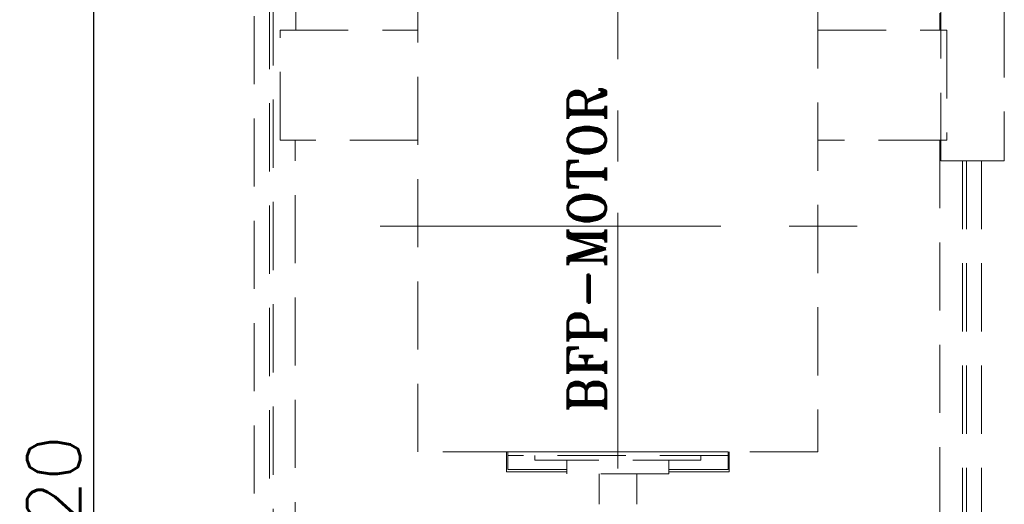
# Model space of a CAD drawing. Header units: inches. Extents: x 0 to 1545919, y 0 to 23143738.
# Tile 20 of 197: x 66141 to 72640, y 154772 to 157968. Entities that reach past the tile are written whole.
import ezdxf

# ---------------------------------------------------------------- set-up
doc = ezdxf.new("R2010")
doc.units = ezdxf.units.IN
doc.header["$LTSCALE"] = 1800
doc.header["$MEASUREMENT"] = 0
doc.linetypes.add('CENTER', pattern=[2, 1.25, -0.25, 0.25, -0.25])
doc.linetypes.add('HIDDEN', pattern=[0.375, 0.25, -0.125])
doc.layers.get('0').update_dxf_attribs({"color": 253, "lineweight": 5})
doc.layers.get('Defpoints').update_dxf_attribs({"lineweight": 18})
for name, color, linetype, lineweight in [('CEN', 8, 'CENTER', 18), ('DIM', 4, 'Continuous', 18), ('EQUIP', 8, 'HIDDEN', 9), ('TEXT', 3, 'Continuous', 18)]:
    doc.layers.add(name, color=color, linetype=linetype, lineweight=lineweight)
doc.styles.add('ROMANS', font='romans.shx')
doc.styles.add('ROMANT', font='romant')
doc.dimstyles.new('USER175', dxfattribs={"dimscale": 175, "dimtxt": 2, "dimasz": 1.75, "dimexe": 0, "dimexo": 0, "dimgap": 0.5, "dimtad": 1, "dimdec": 0, "dimzin": 0, "dimdsep": 46, "dimtxsty": 'ROMANS', "dimcen": 0, "dimclrd": 4, "dimclre": 4, "dimclrt": 4, "dimadec": 0, "dimazin": 0, "dimtfac": 0.09, "dimtdec": 0, "dimtix": 1, "dimtofl": 0, "dimtmove": 0, "dimatfit": 3, "dimfxl": 1, "dimtolj": 1, "dimtzin": 0, "dimarcsym": 0})

# ---------------------------------------------------------------- blocks, each defined once
blk = doc.blocks.new('*D861')
at = {"layer": 'Defpoints', "color": 0, "transparency": 16777216}
for p in [(67790, 161437), (66628.8, 147517), (67790, 147517)]:
    blk.add_point(p, dxfattribs=at)
at = {"layer": 'DIM', "color": 4, "lineweight": -2, "transparency": 16777216}
for p, q in [((67790, 161437), (66628.8, 161437)), ((66628.8, 161130.8), (66628.8, 147823.3)), ((67790, 147517), (66628.8, 147517))]:
    blk.add_line(p, q, dxfattribs=at)
at = {"layer": 'DIM', "color": 4, "transparency": 16777216}
for points in [[(66577.8, 161130.8), (66679.9, 161130.8), (66628.8, 161437)], [(66577.8, 147823.3), (66679.9, 147823.3), (66628.8, 147517)]]:
    blk.add_solid(points, dxfattribs=at)
at = {"layer": 'DIM', "color": 4, "transparency": 16777216, "insert": (66366.3, 154477), "char_height": 350, "attachment_point": 5, "rotation": 90, "style": 'ROMANS'}
blk.add_mtext('\\A1;13920', dxfattribs=at)
blk = doc.blocks.new('MDBFP')
for p, q in [((70822.2, 74790.1), (70822.2, 78277.1)), ((70822.2, 74790.1), (70822.2, 78277.1)), ((75072.2, 78277.1), (75072.2, 74790.1)), ((75072.2, 78277.1), (75072.2, 74790.1)), ((70647.2, 64407.6), (70647.2, 75036.9)), ((70647.2, 64407.6), (70647.2, 75036.9)), ((70672.2, 64432.6), (70672.2, 75036.9)), ((70672.2, 64432.6), (70672.2, 75036.9)), ((70717.2, 74065.1), (70717.2, 74790.1)), ((70717.2, 74790.1), (71627.2, 74790.1)), ((70717.2, 74790.1), (71627.2, 74790.1)), ((70717.2, 74065.1), (70717.2, 74790.1)), ((74267.2, 74790.1), (75117.2, 74790.1)), ((74267.2, 74790.1), (75117.2, 74790.1)), ((75117.2, 74790.1), (75117.2, 74065.1)), ((75117.2, 74790.1), (75117.2, 74065.1)), ((71627.2, 74065.1), (70717.2, 74065.1)), ((71627.2, 74065.1), (70717.2, 74065.1)), ((70817.2, 64477.6), (70817.2, 74065.1)), ((70817.2, 64477.6), (70817.2, 74065.1)), ((75117.2, 74065.1), (74267.2, 74065.1)), ((75117.2, 74065.1), (74267.2, 74065.1)), ((75072.2, 74065.1), (75072.2, 64477.6)), ((75072.2, 74065.1), (75072.2, 64477.6)), ((75222.2, 73927.6), (75222.2, 66002.8)), ((75222.2, 73927.6), (75222.2, 66002.8)), ((75247.2, 73927.6), (75247.2, 72007.6)), ((75247.2, 73927.6), (75247.2, 65553.5)), ((75247.2, 73927.6), (75247.2, 65553.5)), ((75247.2, 73927.6), (75247.2, 72007.6)), ((72212.2, 71876.6), (72212.2, 72007.6)), ((72212.2, 71876.6), (72212.2, 72007.6)), ((72220.2, 71984.4), (72220.2, 72007.6)), ((72220.2, 72007.6), (73674.2, 72007.6)), ((72220.2, 72007.6), (73674.2, 72007.6)), ((72220.2, 71984.4), (72220.2, 72007.6)), ((73674.2, 72007.6), (73674.2, 71984.4)), ((73674.2, 72007.6), (73674.2, 71984.4)), ((73682.2, 72007.6), (73682.2, 71876.6)), ((73682.2, 72007.6), (73682.2, 71876.6)), ((73674.2, 71984.4), (72220.2, 71984.4)), ((72220.2, 71891.6), (72220.2, 71984.4)), ((72220.2, 71891.6), (72220.2, 71984.4)), ((73674.2, 71984.4), (72220.2, 71984.4)), ((72399.1, 71984.4), (72399.1, 71954.4)), ((72399.1, 71984.4), (72399.1, 71954.4)), ((73495.3, 71954.4), (72399.1, 71954.4)), ((73495.3, 71954.4), (72399.1, 71954.4)), ((72610.9, 71954.4), (72610.9, 71864.5)), ((72610.9, 71954.4), (72610.9, 71864.5)), ((73283.5, 71954.4), (73283.5, 71864.5)), ((73283.5, 71954.4), (73283.5, 71864.5)), ((73495.3, 71984.4), (73495.3, 71954.4)), ((73495.3, 71984.4), (73495.3, 71954.4)), ((73674.2, 71984.4), (73674.2, 71891.6)), ((73674.2, 71984.4), (73674.2, 71891.6)), ((72610.9, 71876.6), (72212.2, 71876.6)), ((72610.9, 71876.6), (72212.2, 71876.6)), ((72610.9, 71891.6), (72220.2, 71891.6)), ((72610.9, 71891.6), (72220.2, 71891.6)), ((73674.2, 71891.6), (73283.5, 71891.6)), ((73674.2, 71891.6), (73283.5, 71891.6)), ((73682.2, 71876.6), (73283.5, 71876.6)), ((73682.2, 71876.6), (73283.5, 71876.6)), ((73283.5, 71864.5), (72610.9, 71864.5)), ((73283.5, 71864.5), (72610.9, 71864.5)), ((72822.8, 71864.5), (72822.8, 71662.6)), ((72822.8, 71864.5), (72822.8, 71662.6)), ((73071.6, 71864.5), (73071.6, 71662.6)), ((73071.6, 71864.5), (73071.6, 71662.6))]:
    blk.add_line(p, q)
for points in [[(75347.2, 73927.6), (75347.2, 64307.6), (70547.2, 64307.6), (70547.2, 78427.6), (75347.2, 78427.6), (75347.2, 74927.6)], [(75347.2, 73927.6), (75347.2, 64307.6), (70547.2, 64307.6), (70547.2, 78427.6), (75347.2, 78427.6), (75347.2, 74927.6)], [(75247.2, 73927.6), (75247.2, 64407.6), (70647.2, 64407.6), (70647.2, 78327.6), (75247.2, 78327.6), (75247.2, 74927.6)], [(75247.2, 73927.6), (75247.2, 64407.6), (70647.2, 64407.6), (70647.2, 78327.6), (75247.2, 78327.6), (75247.2, 74927.6)]]:
    blk.add_lwpolyline(points)
for points in [[(74267.2, 74987.6), (74267.2, 72007.6), (71627.2, 72007.6), (71627.2, 74987.6)], [(74267.2, 74987.6), (74267.2, 72007.6), (71627.2, 72007.6), (71627.2, 74987.6)], [(75497.2, 74927.6), (75497.2, 73927.6), (75077.2, 73927.6), (75077.2, 74927.6)], [(75497.2, 74927.6), (75497.2, 73927.6), (75077.2, 73927.6), (75077.2, 74927.6)]]:
    blk.add_lwpolyline(points, close=True)
at = {"layer": 'CEN', "ltscale": 0.75}
blk.add_line((72947.2, 69197.6), (72947.2, 79627.6), dxfattribs=at)
blk.add_line((72947.2, 69197.6), (72947.2, 79627.6), dxfattribs=at)
at = {"layer": 'CEN', "flags": 128}
blk.add_lwpolyline([(71376.8, 73497.6), (74561.1, 73497.6)], dxfattribs=at)
blk.add_lwpolyline([(71376.8, 73497.6), (74561.1, 73497.6)], dxfattribs=at)
at = {"layer": 'TEXT', "style": 'ROMANT'}
blk.add_text('BFP-MOTOR', height=250, rotation=90, dxfattribs=at).set_placement((72867.4, 72265.3))

msp = doc.modelspace()

# ---------------------------------------------------------------- block references
at = {"layer": 'EQUIP'}
msp.add_blockref('MDBFP', (-2857.213, 83109.421), dxfattribs=at)

# ---------------------------------------------------------------- dimensions: what is measured, and where the dimension line sits
at = {"layer": 'DIM'}
dim = msp.add_linear_dim(base=(66628.819, 147517.047), p1=(67790.003, 161437.047), p2=(67790.003, 147517.047), angle=90, dimstyle='USER175', override={"dimtmove": 0}, dxfattribs=at)
dim.commit()
dim.dimension.update_dxf_attribs({"geometry": '*D861', "text_midpoint": (66366.319, 154477.047)})

doc.saveas('drawing.dxf')
